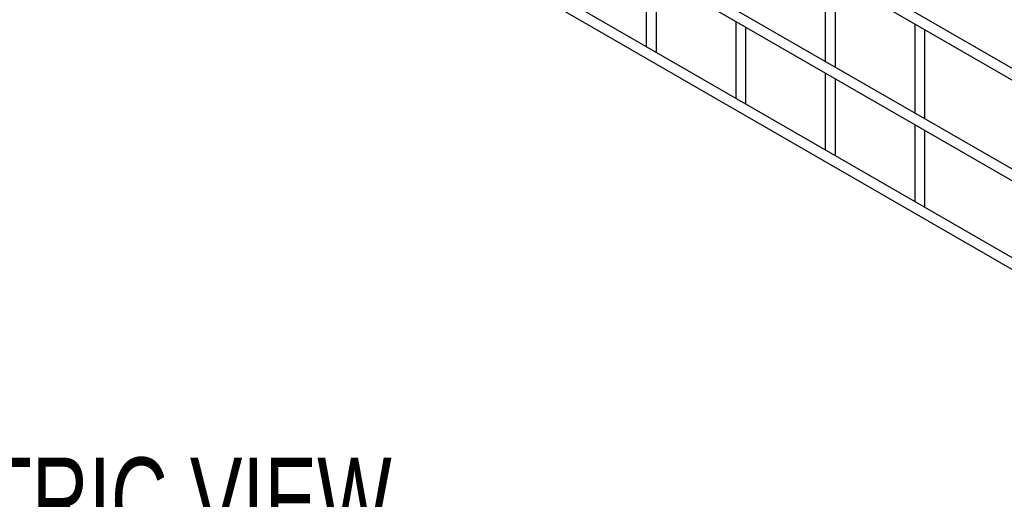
# Model space of a CAD drawing. Header units: inches. Extents: x 0.2 to 10.7, y 0.2 to 8.
# Tile 9 of 24: x 8 to 8.9, y 5.7 to 6.2. Entities that reach past the tile are written whole.
import ezdxf

# ---------------------------------------------------------------- set-up
doc = ezdxf.new("R2010")
doc.units = ezdxf.units.IN
doc.header["$MEASUREMENT"] = 0
doc.layers.add('DIMENSIONS', color=140, linetype='Continuous', lineweight=25)
doc.styles.add('SLDTEXTSTYLE0', font='TXT', dxfattribs={"width": 0.7})

# ---------------------------------------------------------------- blocks, each defined once
blk = doc.blocks.new('SW_NOTE_0_1')
at = {"layer": 'DIMENSIONS', "color": 0, "insert": (0, 0.8594), "char_height": 0.666667, "attachment_point": 1, "style": 'SLDTEXTSTYLE0'}
blk.add_mtext('ISOMETRIC VIEW', dxfattribs=at)
blk = doc.blocks.new('ISOMETRIC_VIEW')
at = {"layer": 'DIMENSIONS', "color": 140}
blk.add_blockref('SW_NOTE_0_1', (0, -0.0966), dxfattribs=at)

msp = doc.modelspace()

# ---------------------------------------------------------------- linework, layer by layer
for p, q in [((10.51251, 5.2266), (7.4229, 7.0102)), ((7.4179, 7.00154), (10.50751, 5.21794)), ((7.4179, 6.90202), (10.50751, 5.11842)), ((10.40461, 5.18938), (7.52444, 6.85206)), ((10.51251, 5.03956), (7.4229, 6.82316)), ((7.4179, 6.8145), (10.50751, 5.0309)), ((8.57505, 6.23401), (8.57505, 6.15803)), ((8.58505, 6.15345), (8.58505, 6.22824)), ((8.75183, 6.23147), (8.75183, 6.1435)), ((8.76183, 6.13773), (8.76183, 6.2257)), ((8.66344, 6.18298), (8.66344, 6.10701)), ((8.67344, 6.10243), (8.67344, 6.17721)), ((8.84022, 6.18045), (8.84022, 6.09248)), ((8.85022, 6.08671), (8.85022, 6.17468)), ((8.58474, 6.15244), (8.58505, 6.15345)), ((8.75183, 6.13196), (8.75183, 6.05598)), ((8.76183, 6.0514), (8.76183, 6.12618)), ((8.67312, 6.10142), (8.67344, 6.10243)), ((8.84022, 6.08093), (8.84022, 6.00496)), ((8.85022, 6.00038), (8.85022, 6.07516)), ((8.76151, 6.05039), (8.76183, 6.0514)), ((8.8499, 5.99937), (8.85022, 6.00038))]:
    msp.add_line(p, q)

# ---------------------------------------------------------------- block references
at = {"layer": 'DIMENSIONS', "xscale": 0.125, "yscale": 0.125, "zscale": 0.125}
msp.add_blockref('ISOMETRIC_VIEW', (7.66928, 5.657), dxfattribs=at)

doc.saveas('drawing.dxf')
